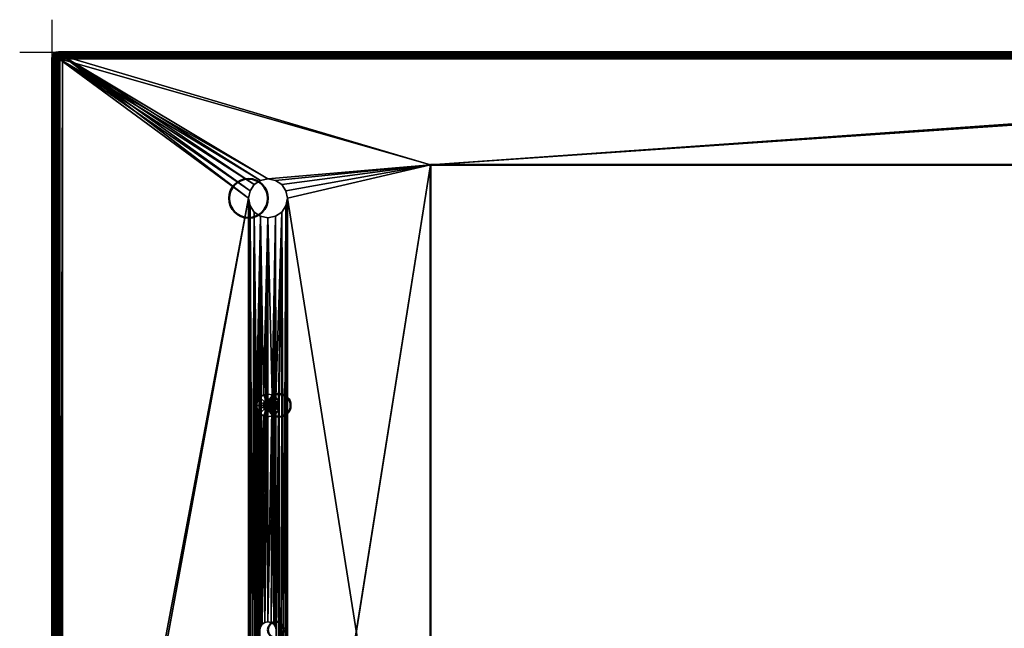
# Model space of a CAD drawing. Header units: millimetres. Extents: x -10 to 1197, y -358 to 10.
# Tile 2 of 8: x -10 to 294, y -178 to 10. Entities that reach past the tile are written whole.
import ezdxf

# ---------------------------------------------------------------- set-up
doc = ezdxf.new("R2010")
doc.units = ezdxf.units.MM
doc.header["$MEASUREMENT"] = 0
doc.layers.add('0 Misc', color=7, linetype='Continuous', lineweight=35)
doc.layers.add('10 Raster Images', color=7, linetype='Continuous', lineweight=35)

msp = doc.modelspace()

# ---------------------------------------------------------------- linework, layer by layer
at = {"layer": '0 Misc', "color": 3, "linetype": 'Continuous', "lineweight": 25}
msp.add_line((0, 0), (0, 10), dxfattribs=at).dxf.unprotected_set("ltscale", 0)
at = {"layer": '0 Misc', "color": 160, "linetype": 'Continuous', "lineweight": 25}
for p, q in [((-10, 0), (0, 0)), ((0, -10), (0, 0)), ((0, 0, -10), (0, 0)), ((1.37, -2.45, 69.96), (1.21, -355.21, 69.96)), ((1.8, -1.8, 69.96), (1.37, -355.98, 69.96)), ((1.37, -2.45, 69.96), (1.37, -355.98, 69.96)), ((2.45, -1.37, 69.96), (1.8, -356.63, 69.96)), ((1.8, -1.8, 69.96), (1.8, -356.63, 69.96)), ((60.71, -45.21, -0.04), (2, -2, -0.04)), ((61.17, -42.92, -0.04), (2, -2, -0.04)), ((62.47, -40.97, -0.04), (2, -2, -0.04)), ((64.42, -39.67, -0.04), (2, -2, -0.04)), ((66.71, -39.21, -0.04), (2, -2, -0.04)), ((116.91, -34.91, -0.04), (2, -2, -0.04)), ((3.21, -1.21, 69.96), (2.45, -357.06, 69.96)), ((2.45, -1.37, 69.96), (2.45, -357.06, 69.96)), ((3.21, -1.21, 69.96), (3.21, -357.21, 69.96)), ((3.21, -1.21, 69.96), (60.71, -45.21, 69.96)), ((3.21, -1.21, 69.96), (61.17, -42.92, 69.96)), ((3.21, -1.21, 69.96), (62.47, -40.97, 69.96)), ((3.21, -1.21, 69.96), (64.42, -39.67, 69.96)), ((3.21, -1.21, 69.96), (66.71, -39.21, 69.96)), ((3.21, -1.21, 69.96), (116.91, -34.91, 69.96)), ((595.21, -1.21, 69.96), (116.91, -34.91, 69.96)), ((116.91, -34.91, -0.04), (596.43, -2, -0.04)), ((116.91, -34.91, 69.96), (66.71, -39.21, 69.96)), ((66.71, -39.21, -0.04), (116.91, -34.91, -0.04)), ((116.91, -34.91, 69.96), (69.01, -39.67, 69.96)), ((69.01, -39.67, -0.04), (116.91, -34.91, -0.04)), ((116.91, -34.91, 69.96), (70.96, -40.97, 69.96)), ((70.96, -40.97, -0.04), (116.91, -34.91, -0.04)), ((116.91, -34.91, 69.96), (72.26, -42.92, 69.96)), ((72.26, -42.92, -0.04), (116.91, -34.91, -0.04)), ((116.91, -34.91, 69.96), (72.71, -45.21, 69.96)), ((72.71, -45.21, -0.04), (116.91, -34.91, -0.04)), ((72.71, -313.21, -0.04), (116.91, -34.91, -0.04)), ((2, -356.43, -0.04), (60.71, -45.21, -0.04)), ((60.71, -45.21, 69.96), (3.21, -357.21, 69.96)), ((60.71, -313.21, 69.96), (60.71, -45.21, 69.96)), ((60.71, -45.21, 69.96), (61.17, -310.92, 69.96)), ((60.71, -45.21, -0.04), (60.71, -313.21, -0.04)), ((72.26, -310.92, -0.04), (72.71, -45.21, -0.04)), ((72.71, -45.21, 69.96), (72.71, -313.21, 69.96)), ((72.71, -45.21, 69.96), (116.91, -323.51, 69.96)), ((72.71, -313.21, -0.04), (72.71, -45.21, -0.04)), ((60.71, -313.21, -0.04), (61.17, -47.51, -0.04)), ((61.17, -47.51, 69.96), (61.17, -310.92, 69.96)), ((61.17, -47.51, 69.96), (62.47, -308.97, 69.96)), ((61.17, -310.92, -0.04), (61.17, -47.51, -0.04)), ((70.96, -308.97, -0.04), (72.26, -47.51, -0.04)), ((72.26, -47.51, 69.96), (72.26, -310.92, 69.96)), ((72.26, -47.51, 69.96), (72.71, -313.21, 69.96)), ((72.26, -310.92, -0.04), (72.26, -47.51, -0.04)), ((61.17, -310.92, -0.04), (62.47, -49.46, -0.04)), ((62.47, -49.46, 69.96), (62.47, -308.97, 69.96)), ((62.47, -49.46, 69.96), (63.21, -249.21, 69.96)), ((63.21, -109.21, 69.96), (62.47, -49.46, 69.96)), ((62.47, -308.97, -0.04), (62.47, -49.46, -0.04)), ((62.47, -308.97, -0.04), (64.42, -50.76, -0.04)), ((64.42, -50.76, 69.96), (63.21, -109.21, 69.96)), ((64.42, -50.76, 69.96), (63.48, -107.87, 69.96)), ((64.21, -178.59, -0.04), (64.42, -50.76, -0.04)), ((64.42, -50.76, 69.96), (64.24, -106.74, 69.96)), ((64.4, -177.63, -0.04), (64.42, -50.76, -0.04)), ((64.42, -50.76, 69.96), (65.37, -105.98, 69.96)), ((64.95, -176.82, -0.04), (64.42, -50.76, -0.04)), ((64.95, -176.82, -0.04), (66.71, -51.21, -0.04)), ((66.71, -51.21, 69.96), (65.37, -105.98, 69.96)), ((65.76, -176.28, -0.04), (66.71, -51.21, -0.04)), ((66.71, -176.09, -0.04), (69.01, -50.76, -0.04)), ((66.71, -51.21, 69.96), (66.71, -105.71, 69.96)), ((66.71, -51.21, 69.96), (68.05, -105.98, 69.96)), ((66.71, -176.09, -0.04), (66.71, -51.21, -0.04)), ((67.67, -176.28, -0.04), (69.01, -50.76, -0.04)), ((69.01, -50.76, 69.96), (68.05, -105.98, 69.96)), ((68.48, -176.82, -0.04), (69.01, -50.76, -0.04)), ((69.01, -50.76, 69.96), (69.19, -106.74, 69.96)), ((69.02, -177.63, -0.04), (69.01, -50.76, -0.04)), ((69.02, -177.63, -0.04), (70.96, -49.46, -0.04)), ((70.96, -49.46, 69.96), (69.19, -106.74, 69.96)), ((69.21, -178.59, -0.04), (70.96, -49.46, -0.04)), ((70.96, -49.46, 69.96), (69.95, -107.87, 69.96)), ((70.96, -49.46, 69.96), (70.21, -109.21, 69.96)), ((70.96, -49.46, 69.96), (70.96, -308.97, 69.96)), ((70.96, -49.46, 69.96), (72.26, -310.92, 69.96)), ((70.96, -308.97, -0.04), (70.96, -49.46, -0.04)), ((63.21, -249.21, 69.96), (63.21, -109.21, 69.96)), ((63.21, -109.21, 69.96), (63.48, -247.87, 69.96)), ((65.33, -108.64, 79.96), (65.33, -109.79, 79.96)), ((65.33, -108.64, 79.96), (65.65, -110.27, 79.96)), ((65.65, -108.15, 79.96), (65.65, -110.27, 79.96)), ((65.65, -108.15, 79.96), (66.14, -110.6, 79.96)), ((66.14, -107.83, 79.96), (66.14, -110.6, 79.96)), ((66.14, -107.83, 79.96), (66.71, -110.71, 79.96)), ((66.71, -107.71, 79.96), (66.71, -110.71, 79.96)), ((66.71, -107.71, 79.96), (67.29, -110.6, 79.96)), ((67.29, -107.83, 79.96), (67.29, -110.6, 79.96)), ((67.29, -107.83, 79.96), (67.77, -110.27, 79.96)), ((67.77, -108.15, 79.96), (67.77, -110.27, 79.96)), ((67.77, -108.15, 79.96), (68.1, -109.79, 79.96)), ((68.1, -108.64, 79.96), (68.1, -109.79, 79.96)), ((70.21, -249.21, 69.96), (70.21, -109.21, 69.96)), ((70.21, -109.21, 69.96), (70.96, -308.97, 69.96)), ((63.48, -110.55, 69.96), (63.48, -247.87, 69.96)), ((63.48, -110.55, 69.96), (64.24, -246.74, 69.96)), ((63.48, -110.55, 69.96), (64.21, -178.59, 69.96)), ((64.24, -111.69, 69.96), (64.21, -178.59, 69.96)), ((64.24, -111.69, 69.96), (64.4, -177.63, 69.96)), ((65.37, -112.45, 69.96), (64.4, -177.63, 69.96)), ((65.37, -112.45, 69.96), (64.95, -176.82, 69.96)), ((65.37, -112.45, 69.96), (65.76, -176.28, 69.96)), ((68.05, -112.45, 69.96), (66.71, -176.09, 69.96)), ((68.05, -112.45, 69.96), (67.67, -176.28, 69.96)), ((68.05, -112.45, 69.96), (68.48, -176.82, 69.96)), ((69.19, -111.69, 69.96), (68.48, -176.82, 69.96)), ((69.19, -111.69, 69.96), (69.02, -177.63, 69.96)), ((69.19, -111.69, 69.96), (69.21, -178.59, 69.96)), ((69.95, -110.55, 69.96), (69.21, -178.59, 69.96)), ((69.95, -110.55, 69.96), (69.95, -247.87, 69.96)), ((69.95, -110.55, 69.96), (70.21, -249.21, 69.96)), ((66.71, -112.71, 69.96), (65.76, -176.28, 69.96)), ((66.71, -112.71, 69.96), (66.71, -176.09, 69.96))]:
    msp.add_line(p, q, dxfattribs=at).dxf.unprotected_set("ltscale", 0)
at = {"layer": '0 Misc', "color": 12, "linetype": 'Continuous', "lineweight": 25}
msp.add_line((0, 0), (10, 0), dxfattribs=at).dxf.unprotected_set("ltscale", 0)
at = {"layer": '0 Misc', "color": 5, "linetype": 'Continuous', "lineweight": 25}
msp.add_line((0, 0), (0, 0, 10), dxfattribs=at).dxf.unprotected_set("ltscale", 0)
at = {"layer": '0 Misc', "color": 160, "linetype": 'Continuous', "lineweight": 50}
for p, q in [((3.21, -1.21, 69.96), (2, 0, 2)), ((2, 0, 2), (596.43, 0, 2)), ((0, -356.43, 2), (0, -2, 2)), ((0, -2, 2), (1.21, -3.21, 69.96)), ((2, -2, -0.04), (2, -356.43, -0.04)), ((596.43, -2, -0.04), (2, -2, -0.04)), ((3.21, -1.21, 69.96), (595.21, -1.21, 69.96)), ((1.21, -355.21, 69.96), (1.21, -3.21, 69.96)), ((116.91, -323.51, 69.96), (116.91, -34.91, 69.96)), ((116.91, -34.91, 69.96), (481.51, -34.91, 69.96)), ((116.91, -34.91, -0.04), (116.91, -323.51, -0.04)), ((116.91, -34.91, 69.96), (116.91, -34.91, -0.04)), ((481.51, -34.91, -0.04), (116.91, -34.91, -0.04))]:
    msp.add_line(p, q, dxfattribs=at).dxf.unprotected_set("ltscale", 0)
for centre, radius in [((60.71, -45.21, 69.96), 6), ((60.71, -45.21, -0.04), 6), ((70.21, -109.21, 69.96), 3.5), ((70.21, -109.21, 77.96), 3.5), ((68.21, -109.21, 79.96), 1.5), ((69.21, -178.59, 69.96), 2.5), ((69.21, -178.59, -0.04), 2.5)]:
    msp.add_circle(centre, radius, dxfattribs=at).dxf.unprotected_set("ltscale", 0)
at = {"layer": '0 Misc', "color": 160, "linetype": 'Continuous', "lineweight": 50, "extrusion": (0.017846, -0.017849, 0.999681)}
msp.add_arc((0, -2.78, 2.04), 2, 45.0134, 134.9951, dxfattribs=at).dxf.unprotected_set("ltscale", 0)
at = {"layer": '0 Misc', "color": 160, "linetype": 'Continuous', "lineweight": 50, "extrusion": (1, 0, 0)}
msp.add_arc((-2, 1.96, 2), 2, 270, 1.023, dxfattribs=at).dxf.unprotected_set("ltscale", 0)
at = {"layer": '0 Misc', "color": 160, "linetype": 'Continuous', "lineweight": 50, "extrusion": (2.53725e-16, -1, 5.68344e-14)}
msp.add_arc((2, 1.96, 2), 2, 178.977, 270, dxfattribs=at).dxf.unprotected_set("ltscale", 0)
at = {"layer": '0 Misc', "color": 160, "linetype": 'Continuous', "lineweight": 50, "extrusion": (0, 0, -1)}
msp.add_arc((-3.21, -3.21, -69.96), 2, 0.0183, 89.9817, dxfattribs=at).dxf.unprotected_set("ltscale", 0)
at = {"layer": '0 Misc', "color": 7, "lineweight": 25}
for points, invisible_edges in [([(3.21, -1.21, 69.96), (2, 0, 2), (1.23, -0.15, 2.01)], 12), ([(596.43, 0, 2), (2, 0, 2), (3.21, -1.21, 69.96)], 12), ([(2, 0, 2), (596.43, -0.09, 1.37), (2, -0.09, 1.37)], 1), ([(2, 0, 2), (596.43, 0, 2), (596.43, -0.09, 1.37)], 12), ([(596.43, 0, 2), (3.21, -1.21, 69.96), (595.21, -1.21, 69.96)], 1), ([(0, -2, 2), (1.37, -2.45, 69.96), (0.15, -1.23, 2.01)], 1), ([(1.21, -355.21, 69.96), (0, -2, 2), (0, -356.43, 2)], 1), ([(1.21, -355.21, 69.96), (1.21, -3.21, 69.96), (0, -2, 2)], 12), ([(0, -2, 2), (1.21, -3.21, 69.96), (1.37, -2.45, 69.96)], 1), ([(0, -356.43, 2), (0.09, -2, 1.37), (0.09, -356.43, 1.37)], 1), ([(0, -356.43, 2), (0, -2, 2), (0.09, -2, 1.37)], 12), ([(0.21, -1.3, 1.39), (0.2, -1.99, 1.09), (0.06, -1.78, 1.55)], 1), ([(0.09, -2, 1.37), (0.37, -356.43, 0.81), (0.09, -356.43, 1.37)], 1), ([(0.09, -2, 1.37), (0.37, -2, 0.81), (0.37, -356.43, 0.81)], 12), ([(1.8, -1.8, 69.96), (0.59, -0.59, 2.01), (0.15, -1.23, 2.01)], 12), ([(1.8, -1.8, 69.96), (0.15, -1.23, 2.01), (1.37, -2.45, 69.96)], 1), ([(0.21, -1.3, 1.39), (0.19, -1.16, 1.9), (0.43, -0.77, 1.82)], 12), ([(0.21, -1.3, 1.39), (0.36, -1.49, 0.93), (0.2, -1.99, 1.09)], 12), ([(0.21, -1.3, 1.39), (0.43, -0.77, 1.82), (0.49, -0.86, 1.31)], 1), ([(0.65, -1.03, 0.85), (0.21, -1.3, 1.39), (0.49, -0.86, 1.31)], 1), ([(0.65, -1.03, 0.85), (0.36, -1.49, 0.93), (0.21, -1.3, 1.39)], 12), ([(0.63, -1.71, 0.54), (0.36, -1.49, 0.93), (0.65, -1.03, 0.85)], 12), ([(0.37, -2, 0.81), (0.81, -356.43, 0.35), (0.37, -356.43, 0.81)], 1), ([(0.37, -2, 0.81), (0.81, -2, 0.35), (0.81, -356.43, 0.35)], 12), ([(0.49, -0.86, 1.31), (0.43, -0.77, 1.82), (0.77, -0.43, 1.82)], 12), ([(0.49, -0.86, 1.31), (0.77, -0.43, 1.82), (0.86, -0.49, 1.31)], 1), ([(1.04, -0.65, 0.85), (0.49, -0.86, 1.31), (0.86, -0.49, 1.31)], 1), ([(1.04, -0.65, 0.85), (0.65, -1.03, 0.85), (0.49, -0.86, 1.31)], 12), ([(2.45, -1.37, 69.96), (1.23, -0.15, 2.01), (0.59, -0.59, 2.01)], 12), ([(2.45, -1.37, 69.96), (0.59, -0.59, 2.01), (1.8, -1.8, 69.96)], 1), ([(0.63, -1.71, 0.54), (0.65, -1.03, 0.85), (0.9, -1.27, 0.46)], 1), ([(0.9, -1.27, 0.46), (0.98, -1.96, 0.24), (0.63, -1.71, 0.54)], 1), ([(0.65, -1.03, 0.85), (1.04, -0.65, 0.85), (1.27, -0.9, 0.46)], 12), ([(0.65, -1.03, 0.85), (1.27, -0.9, 0.46), (0.9, -1.27, 0.46)], 1), ([(0.86, -0.49, 1.31), (0.77, -0.43, 1.82), (1.16, -0.19, 1.9)], 12), ([(0.81, -2, 0.35), (1.38, -356.43, 0.06), (0.81, -356.43, 0.35)], 1), ([(0.81, -2, 0.35), (1.38, -2, 0.06), (1.38, -356.43, 0.06)], 12), ([(0.86, -0.49, 1.31), (1.16, -0.19, 1.9), (1.3, -0.21, 1.39)], 1), ([(1.3, -0.21, 1.39), (1.04, -0.65, 0.85), (0.86, -0.49, 1.31)], 1), ([(1.23, -1.56, 0.17), (0.9, -1.27, 0.46), (1.27, -0.9, 0.46)], 12), ([(0.9, -1.27, 0.46), (1.23, -1.56, 0.17), (0.98, -1.96, 0.24)], 12), ([(1.3, -0.21, 1.39), (1.49, -0.36, 0.93), (1.04, -0.65, 0.85)], 12), ([(1.27, -0.9, 0.46), (1.04, -0.65, 0.85), (1.49, -0.36, 0.93)], 12), ([(3.21, -1.21, 69.96), (1.23, -0.15, 2.01), (2.45, -1.37, 69.96)], 1), ([(1.23, -1.56, 0.17), (1.27, -0.9, 0.46), (1.56, -1.23, 0.17)], 1), ([(1.61, -1.88, 0.01), (1.23, -1.56, 0.17), (1.56, -1.23, 0.17)], 12), ([(1.27, -0.9, 0.46), (1.49, -0.36, 0.93), (1.72, -0.63, 0.54)], 1), ([(1.56, -1.23, 0.17), (1.27, -0.9, 0.46), (1.72, -0.63, 0.54)], 12), ([(1.49, -0.36, 0.93), (1.3, -0.21, 1.39), (1.78, -0.06, 1.55)], 12), ([(1.38, -356.43, 0.06), (2, -2, -0.04), (2, -356.43, -0.04)], 1), ([(1.38, -356.43, 0.06), (1.38, -2, 0.06), (2, -2, -0.04)], 12), ([(1.49, -0.36, 0.93), (1.78, -0.06, 1.55), (1.99, -0.2, 1.09)], 1), ([(1.56, -1.23, 0.17), (1.72, -0.63, 0.54), (1.96, -0.98, 0.24)], 1), ([(1.61, -1.88, 0.01), (1.56, -1.23, 0.17), (1.88, -1.61, 0.01)], 1), ([(596.43, -0.09, 1.37), (2, -0.37, 0.81), (2, -0.09, 1.37)], 1), ([(596.43, -0.09, 1.37), (596.43, -0.37, 0.81), (2, -0.37, 0.81)], 12), ([(596.43, -0.37, 0.81), (2, -0.81, 0.35), (2, -0.37, 0.81)], 1), ([(596.43, -0.37, 0.81), (596.43, -0.81, 0.35), (2, -0.81, 0.35)], 12), ([(596.43, -0.81, 0.35), (2, -1.37, 0.06), (2, -0.81, 0.35)], 1), ([(596.43, -0.81, 0.35), (596.43, -1.37, 0.06), (2, -1.37, 0.06)], 12), ([(2, -1.37, 0.06), (596.43, -2, -0.04), (2, -2, -0.04)], 1), ([(2, -1.37, 0.06), (596.43, -1.37, 0.06), (596.43, -2, -0.04)], 12), ([(116.91, -34.91, -0.04), (116.91, -323.51, 69.96), (116.91, -323.51, -0.04)], 1), ([(116.91, -34.91, -0.04), (116.91, -34.91, 69.96), (116.91, -323.51, 69.96)], 12), ([(481.51, -34.91, -0.04), (116.91, -34.91, 69.96), (116.91, -34.91, -0.04)], 1), ([(481.51, -34.91, -0.04), (481.51, -34.91, 69.96), (116.91, -34.91, 69.96)], 12), ([(66.71, -39.21, -0.04), (64.42, -39.67, 69.96), (64.42, -39.67, -0.04)], 1), ([(66.71, -39.21, -0.04), (66.71, -39.21, 69.96), (64.42, -39.67, 69.96)], 12), ([(69.01, -39.67, -0.04), (66.71, -39.21, 69.96), (66.71, -39.21, -0.04)], 1), ([(69.01, -39.67, -0.04), (69.01, -39.67, 69.96), (66.71, -39.21, 69.96)], 12), ([(62.47, -40.97, -0.04), (61.17, -42.92, 69.96), (61.17, -42.92, -0.04)], 1), ([(62.47, -40.97, -0.04), (62.47, -40.97, 69.96), (61.17, -42.92, 69.96)], 12), ([(64.42, -39.67, -0.04), (62.47, -40.97, 69.96), (62.47, -40.97, -0.04)], 1), ([(64.42, -39.67, -0.04), (64.42, -39.67, 69.96), (62.47, -40.97, 69.96)], 12), ([(70.96, -40.97, -0.04), (69.01, -39.67, 69.96), (69.01, -39.67, -0.04)], 1), ([(70.96, -40.97, -0.04), (70.96, -40.97, 69.96), (69.01, -39.67, 69.96)], 12), ([(72.26, -42.92, -0.04), (70.96, -40.97, 69.96), (70.96, -40.97, -0.04)], 1), ([(72.26, -42.92, -0.04), (72.26, -42.92, 69.96), (70.96, -40.97, 69.96)], 12), ([(61.17, -42.92, -0.04), (60.71, -45.21, 69.96), (60.71, -45.21, -0.04)], 1), ([(61.17, -42.92, -0.04), (61.17, -42.92, 69.96), (60.71, -45.21, 69.96)], 12), ([(60.71, -45.21, -0.04), (61.17, -47.51, 69.96), (61.17, -47.51, -0.04)], 1), ([(60.71, -45.21, -0.04), (60.71, -45.21, 69.96), (61.17, -47.51, 69.96)], 12), ([(72.71, -45.21, -0.04), (72.26, -42.92, 69.96), (72.26, -42.92, -0.04)], 1), ([(72.71, -45.21, -0.04), (72.71, -45.21, 69.96), (72.26, -42.92, 69.96)], 12), ([(72.26, -47.51, -0.04), (72.71, -45.21, 69.96), (72.71, -45.21, -0.04)], 1), ([(72.26, -47.51, -0.04), (72.26, -47.51, 69.96), (72.71, -45.21, 69.96)], 12), ([(61.17, -47.51, -0.04), (62.47, -49.46, 69.96), (62.47, -49.46, -0.04)], 1), ([(61.17, -47.51, -0.04), (61.17, -47.51, 69.96), (62.47, -49.46, 69.96)], 12), ([(72.26, -47.51, 69.96), (70.96, -49.46, -0.04), (70.96, -49.46, 69.96)], 1), ([(72.26, -47.51, 69.96), (72.26, -47.51, -0.04), (70.96, -49.46, -0.04)], 12), ([(62.47, -49.46, -0.04), (64.42, -50.76, 69.96), (64.42, -50.76, -0.04)], 1), ([(62.47, -49.46, -0.04), (62.47, -49.46, 69.96), (64.42, -50.76, 69.96)], 12), ([(64.42, -50.76, -0.04), (66.71, -51.21, 69.96), (66.71, -51.21, -0.04)], 1), ([(64.42, -50.76, -0.04), (64.42, -50.76, 69.96), (66.71, -51.21, 69.96)], 12), ([(66.71, -51.21, -0.04), (69.01, -50.76, 69.96), (69.01, -50.76, -0.04)], 1), ([(66.71, -51.21, -0.04), (66.71, -51.21, 69.96), (69.01, -50.76, 69.96)], 12), ([(70.96, -49.46, 69.96), (69.01, -50.76, -0.04), (69.01, -50.76, 69.96)], 1), ([(70.96, -49.46, 69.96), (70.96, -49.46, -0.04), (69.01, -50.76, -0.04)], 12), ([(64.24, -106.74, 69.96), (65.37, -105.98, 77.96), (65.37, -105.98, 69.96)], 1), ([(64.24, -106.74, 69.96), (64.24, -106.74, 77.96), (65.37, -105.98, 77.96)], 12), ([(64.24, -106.74, 77.96), (66.14, -107.83, 79.96), (65.37, -105.98, 77.96)], 1), ([(65.37, -105.98, 69.96), (66.71, -105.71, 77.96), (66.71, -105.71, 69.96)], 1), ([(65.37, -105.98, 69.96), (65.37, -105.98, 77.96), (66.71, -105.71, 77.96)], 12), ([(65.37, -105.98, 77.96), (66.71, -107.71, 79.96), (66.71, -105.71, 77.96)], 1), ([(65.37, -105.98, 77.96), (66.14, -107.83, 79.96), (66.71, -107.71, 79.96)], 12), ([(66.71, -105.71, 69.96), (68.05, -105.98, 77.96), (68.05, -105.98, 69.96)], 1), ([(66.71, -105.71, 69.96), (66.71, -105.71, 77.96), (68.05, -105.98, 77.96)], 12), ([(66.71, -105.71, 77.96), (67.29, -107.83, 79.96), (68.05, -105.98, 77.96)], 1), ([(66.71, -105.71, 77.96), (66.71, -107.71, 79.96), (67.29, -107.83, 79.96)], 12), ([(68.05, -105.98, 77.96), (67.29, -107.83, 79.96), (67.77, -108.15, 79.96)], 12), ([(68.05, -105.98, 77.96), (67.77, -108.15, 79.96), (69.19, -106.74, 77.96)], 1), ([(68.05, -105.98, 69.96), (69.19, -106.74, 77.96), (69.19, -106.74, 69.96)], 1), ([(68.05, -105.98, 69.96), (68.05, -105.98, 77.96), (69.19, -106.74, 77.96)], 12), ([(63.21, -109.21, 69.96), (63.48, -107.87, 77.96), (63.48, -107.87, 69.96)], 1), ([(63.21, -109.21, 69.96), (63.21, -109.21, 77.96), (63.48, -107.87, 77.96)], 12), ([(63.21, -109.21, 77.96), (65.33, -108.64, 79.96), (63.48, -107.87, 77.96)], 1), ([(63.21, -109.21, 77.96), (65.21, -109.21, 79.96), (65.33, -108.64, 79.96)], 12), ([(63.48, -110.55, 69.96), (63.21, -109.21, 77.96), (63.21, -109.21, 69.96)], 1), ([(63.48, -110.55, 69.96), (63.48, -110.55, 77.96), (63.21, -109.21, 77.96)], 12), ([(63.48, -110.55, 77.96), (65.21, -109.21, 79.96), (63.21, -109.21, 77.96)], 1), ([(63.48, -107.87, 69.96), (64.24, -106.74, 77.96), (64.24, -106.74, 69.96)], 1), ([(63.48, -107.87, 69.96), (63.48, -107.87, 77.96), (64.24, -106.74, 77.96)], 12), ([(63.48, -107.87, 77.96), (65.65, -108.15, 79.96), (64.24, -106.74, 77.96)], 1), ([(63.48, -107.87, 77.96), (65.33, -108.64, 79.96), (65.65, -108.15, 79.96)], 12), ([(63.48, -110.55, 77.96), (65.33, -109.79, 79.96), (65.21, -109.21, 79.96)], 12), ([(64.24, -106.74, 77.96), (65.65, -108.15, 79.96), (66.14, -107.83, 79.96)], 12), ([(69.19, -106.74, 77.96), (67.77, -108.15, 79.96), (68.1, -108.64, 79.96)], 12), ([(69.19, -106.74, 77.96), (68.1, -108.64, 79.96), (69.95, -107.87, 77.96)], 1), ([(69.95, -107.87, 77.96), (68.1, -108.64, 79.96), (68.21, -109.21, 79.96)], 12), ([(70.21, -109.21, 77.96), (68.1, -109.79, 79.96), (69.95, -110.55, 77.96)], 1), ([(70.21, -109.21, 77.96), (68.21, -109.21, 79.96), (68.1, -109.79, 79.96)], 12), ([(69.95, -107.87, 77.96), (68.21, -109.21, 79.96), (70.21, -109.21, 77.96)], 1), ([(69.19, -106.74, 69.96), (69.95, -107.87, 77.96), (69.95, -107.87, 69.96)], 1), ([(69.19, -106.74, 69.96), (69.19, -106.74, 77.96), (69.95, -107.87, 77.96)], 12), ([(69.95, -107.87, 69.96), (70.21, -109.21, 77.96), (70.21, -109.21, 69.96)], 1), ([(69.95, -107.87, 69.96), (69.95, -107.87, 77.96), (70.21, -109.21, 77.96)], 12), ([(70.21, -109.21, 69.96), (69.95, -110.55, 77.96), (69.95, -110.55, 69.96)], 1), ([(70.21, -109.21, 69.96), (70.21, -109.21, 77.96), (69.95, -110.55, 77.96)], 12), ([(65.33, -109.79, 79.96), (63.48, -110.55, 77.96), (64.24, -111.69, 77.96)], 12), ([(63.48, -110.55, 77.96), (64.24, -111.69, 69.96), (64.24, -111.69, 77.96)], 1), ([(63.48, -110.55, 77.96), (63.48, -110.55, 69.96), (64.24, -111.69, 69.96)], 12), ([(65.33, -109.79, 79.96), (64.24, -111.69, 77.96), (65.65, -110.27, 79.96)], 1), ([(65.65, -110.27, 79.96), (64.24, -111.69, 77.96), (65.37, -112.45, 77.96)], 12), ([(64.24, -111.69, 77.96), (65.37, -112.45, 69.96), (65.37, -112.45, 77.96)], 1), ([(64.24, -111.69, 77.96), (64.24, -111.69, 69.96), (65.37, -112.45, 69.96)], 12), ([(65.65, -110.27, 79.96), (65.37, -112.45, 77.96), (66.14, -110.6, 79.96)], 1), ([(66.71, -112.71, 77.96), (66.14, -110.6, 79.96), (65.37, -112.45, 77.96)], 1), ([(66.71, -112.71, 69.96), (65.37, -112.45, 77.96), (65.37, -112.45, 69.96)], 1), ([(66.71, -112.71, 69.96), (66.71, -112.71, 77.96), (65.37, -112.45, 77.96)], 12), ([(66.71, -112.71, 77.96), (66.71, -110.71, 79.96), (66.14, -110.6, 79.96)], 12), ([(68.05, -112.45, 77.96), (67.29, -110.6, 79.96), (66.71, -110.71, 79.96)], 12), ([(68.05, -112.45, 77.96), (66.71, -110.71, 79.96), (66.71, -112.71, 77.96)], 1), ([(68.05, -112.45, 69.96), (66.71, -112.71, 77.96), (66.71, -112.71, 69.96)], 1), ([(68.05, -112.45, 69.96), (68.05, -112.45, 77.96), (66.71, -112.71, 77.96)], 12), ([(69.19, -111.69, 77.96), (67.77, -110.27, 79.96), (67.29, -110.6, 79.96)], 12), ([(69.19, -111.69, 77.96), (67.29, -110.6, 79.96), (68.05, -112.45, 77.96)], 1), ([(69.95, -110.55, 77.96), (68.1, -109.79, 79.96), (67.77, -110.27, 79.96)], 12), ([(69.95, -110.55, 77.96), (67.77, -110.27, 79.96), (69.19, -111.69, 77.96)], 1), ([(69.19, -111.69, 69.96), (68.05, -112.45, 77.96), (68.05, -112.45, 69.96)], 1), ([(69.19, -111.69, 69.96), (69.19, -111.69, 77.96), (68.05, -112.45, 77.96)], 12), ([(69.95, -110.55, 69.96), (69.19, -111.69, 77.96), (69.19, -111.69, 69.96)], 1), ([(69.95, -110.55, 69.96), (69.95, -110.55, 77.96), (69.19, -111.69, 77.96)], 12), ([(64.95, -176.82, 69.96), (65.76, -176.28, -0.04), (65.76, -176.28, 69.96)], 1), ([(64.95, -176.82, 69.96), (64.95, -176.82, -0.04), (65.76, -176.28, -0.04)], 12), ([(66.71, -176.09, -0.04), (65.76, -176.28, 69.96), (65.76, -176.28, -0.04)], 1), ([(66.71, -176.09, -0.04), (66.71, -176.09, 69.96), (65.76, -176.28, 69.96)], 12), ([(67.67, -176.28, -0.04), (66.71, -176.09, 69.96), (66.71, -176.09, -0.04)], 1), ([(67.67, -176.28, -0.04), (67.67, -176.28, 69.96), (66.71, -176.09, 69.96)], 12), ([(68.48, -176.82, -0.04), (67.67, -176.28, 69.96), (67.67, -176.28, -0.04)], 1), ([(68.48, -176.82, -0.04), (68.48, -176.82, 69.96), (67.67, -176.28, 69.96)], 12), ([(64.4, -177.63, -0.04), (64.21, -178.59, 69.96), (64.21, -178.59, -0.04)], 1), ([(64.4, -177.63, -0.04), (64.4, -177.63, 69.96), (64.21, -178.59, 69.96)], 12), ([(64.4, -177.63, 69.96), (64.95, -176.82, -0.04), (64.95, -176.82, 69.96)], 1), ([(64.4, -177.63, 69.96), (64.4, -177.63, -0.04), (64.95, -176.82, -0.04)], 12), ([(69.02, -177.63, -0.04), (68.48, -176.82, 69.96), (68.48, -176.82, -0.04)], 1), ([(69.02, -177.63, -0.04), (69.02, -177.63, 69.96), (68.48, -176.82, 69.96)], 12), ([(69.21, -178.59, -0.04), (69.02, -177.63, 69.96), (69.02, -177.63, -0.04)], 1), ([(69.21, -178.59, -0.04), (69.21, -178.59, 69.96), (69.02, -177.63, 69.96)], 12)]:
    msp.add_3dface(points, dxfattribs=dict(at, invisible_edges=invisible_edges))
for points in [[(1.78, -0.06, 1.55), (1.23, -0.15, 2.01), (2, 0, 2)], [(2, -0.09, 1.37), (1.78, -0.06, 1.55), (2, 0, 2)], [(0.15, -1.23, 2.01), (0.06, -1.78, 1.55), (0, -2, 2)], [(0.06, -1.78, 1.55), (0.09, -2, 1.37), (0, -2, 2)], [(0.06, -1.78, 1.55), (0.15, -1.23, 2.01), (0.19, -1.16, 1.9)], [(0.21, -1.3, 1.39), (0.06, -1.78, 1.55), (0.19, -1.16, 1.9)], [(0.2, -1.99, 1.09), (0.09, -2, 1.37), (0.06, -1.78, 1.55)], [(0.37, -2, 0.81), (0.09, -2, 1.37), (0.2, -1.99, 1.09)], [(0.59, -0.59, 2.01), (0.19, -1.16, 1.9), (0.15, -1.23, 2.01)], [(0.59, -0.59, 2.01), (0.43, -0.77, 1.82), (0.19, -1.16, 1.9)], [(0.37, -2, 0.81), (0.2, -1.99, 1.09), (0.36, -1.49, 0.93)], [(0.37, -2, 0.81), (0.36, -1.49, 0.93), (0.63, -1.71, 0.54)], [(0.37, -2, 0.81), (0.63, -1.71, 0.54), (0.81, -2, 0.35)], [(0.77, -0.43, 1.82), (0.43, -0.77, 1.82), (0.59, -0.59, 2.01)], [(0.77, -0.43, 1.82), (0.59, -0.59, 2.01), (1.23, -0.15, 2.01)], [(0.81, -2, 0.35), (0.63, -1.71, 0.54), (0.98, -1.96, 0.24)], [(1.16, -0.19, 1.9), (0.77, -0.43, 1.82), (1.23, -0.15, 2.01)], [(0.81, -2, 0.35), (0.98, -1.96, 0.24), (1.38, -2, 0.06)], [(0.98, -1.96, 0.24), (1.23, -1.56, 0.17), (1.38, -2, 0.06)], [(1.3, -0.21, 1.39), (1.16, -0.19, 1.9), (1.78, -0.06, 1.55)], [(1.16, -0.19, 1.9), (1.23, -0.15, 2.01), (1.78, -0.06, 1.55)], [(1.21, -355.21, 69.96), (1.37, -2.45, 69.96), (1.21, -3.21, 69.96)], [(1.37, -2.45, 69.96), (1.21, -355.21, 69.96), (1.37, -355.98, 69.96)], [(1.38, -2, 0.06), (1.23, -1.56, 0.17), (1.61, -1.88, 0.01)], [(1.37, -2.45, 69.96), (1.37, -355.98, 69.96), (1.8, -1.8, 69.96)], [(1.8, -1.8, 69.96), (1.37, -355.98, 69.96), (1.8, -356.63, 69.96)], [(1.61, -1.88, 0.01), (2, -2, -0.04), (1.38, -2, 0.06)], [(1.99, -0.2, 1.09), (2, -0.37, 0.81), (1.49, -0.36, 0.93)], [(1.49, -0.36, 0.93), (2, -0.37, 0.81), (1.72, -0.63, 0.54)], [(1.56, -1.23, 0.17), (1.96, -0.98, 0.24), (2, -1.37, 0.06)], [(1.56, -1.23, 0.17), (2, -1.37, 0.06), (1.88, -1.61, 0.01)], [(1.61, -1.88, 0.01), (1.88, -1.61, 0.01), (2, -2, -0.04)], [(1.72, -0.63, 0.54), (2, -0.37, 0.81), (2, -0.81, 0.35)], [(1.96, -0.98, 0.24), (1.72, -0.63, 0.54), (2, -0.81, 0.35)], [(2, -0.09, 1.37), (1.99, -0.2, 1.09), (1.78, -0.06, 1.55)], [(1.8, -1.8, 69.96), (1.8, -356.63, 69.96), (2.45, -1.37, 69.96)], [(2.45, -1.37, 69.96), (1.8, -356.63, 69.96), (2.45, -357.06, 69.96)], [(1.88, -1.61, 0.01), (2, -1.37, 0.06), (2, -2, -0.04)], [(1.96, -0.98, 0.24), (2, -0.81, 0.35), (2, -1.37, 0.06)], [(2, -0.09, 1.37), (2, -0.37, 0.81), (1.99, -0.2, 1.09)], [(2, -2, -0.04), (60.71, -45.21, -0.04), (2, -356.43, -0.04)], [(60.71, -45.21, -0.04), (2, -2, -0.04), (61.17, -42.92, -0.04)], [(61.17, -42.92, -0.04), (2, -2, -0.04), (62.47, -40.97, -0.04)], [(62.47, -40.97, -0.04), (2, -2, -0.04), (64.42, -39.67, -0.04)], [(64.42, -39.67, -0.04), (2, -2, -0.04), (66.71, -39.21, -0.04)], [(66.71, -39.21, -0.04), (2, -2, -0.04), (116.91, -34.91, -0.04)], [(116.91, -34.91, -0.04), (2, -2, -0.04), (596.43, -2, -0.04)], [(2.45, -1.37, 69.96), (2.45, -357.06, 69.96), (3.21, -1.21, 69.96)], [(3.21, -1.21, 69.96), (2.45, -357.06, 69.96), (3.21, -357.21, 69.96)], [(3.21, -1.21, 69.96), (3.21, -357.21, 69.96), (60.71, -45.21, 69.96)], [(3.21, -1.21, 69.96), (60.71, -45.21, 69.96), (61.17, -42.92, 69.96)], [(3.21, -1.21, 69.96), (61.17, -42.92, 69.96), (62.47, -40.97, 69.96)], [(3.21, -1.21, 69.96), (62.47, -40.97, 69.96), (64.42, -39.67, 69.96)], [(3.21, -1.21, 69.96), (64.42, -39.67, 69.96), (66.71, -39.21, 69.96)], [(3.21, -1.21, 69.96), (66.71, -39.21, 69.96), (116.91, -34.91, 69.96)], [(3.21, -1.21, 69.96), (116.91, -34.91, 69.96), (595.21, -1.21, 69.96)], [(595.21, -1.21, 69.96), (116.91, -34.91, 69.96), (481.51, -34.91, 69.96)], [(116.91, -34.91, -0.04), (596.43, -2, -0.04), (481.51, -34.91, -0.04)], [(116.91, -34.91, 69.96), (66.71, -39.21, 69.96), (69.01, -39.67, 69.96)], [(66.71, -39.21, -0.04), (116.91, -34.91, -0.04), (69.01, -39.67, -0.04)], [(116.91, -34.91, 69.96), (69.01, -39.67, 69.96), (70.96, -40.97, 69.96)], [(69.01, -39.67, -0.04), (116.91, -34.91, -0.04), (70.96, -40.97, -0.04)], [(116.91, -34.91, 69.96), (70.96, -40.97, 69.96), (72.26, -42.92, 69.96)], [(70.96, -40.97, -0.04), (116.91, -34.91, -0.04), (72.26, -42.92, -0.04)], [(116.91, -34.91, 69.96), (72.26, -42.92, 69.96), (72.71, -45.21, 69.96)], [(72.26, -42.92, -0.04), (116.91, -34.91, -0.04), (72.71, -45.21, -0.04)], [(116.91, -34.91, 69.96), (72.71, -45.21, 69.96), (116.91, -323.51, 69.96)], [(72.71, -45.21, -0.04), (116.91, -34.91, -0.04), (72.71, -313.21, -0.04)], [(72.71, -313.21, -0.04), (116.91, -34.91, -0.04), (116.91, -323.51, -0.04)], [(60.71, -313.21, -0.04), (2, -356.43, -0.04), (60.71, -45.21, -0.04)], [(60.71, -45.21, 69.96), (3.21, -357.21, 69.96), (60.71, -313.21, 69.96)], [(61.17, -310.92, 69.96), (60.71, -45.21, 69.96), (60.71, -313.21, 69.96)], [(60.71, -45.21, 69.96), (61.17, -310.92, 69.96), (61.17, -47.51, 69.96)], [(61.17, -47.51, -0.04), (60.71, -313.21, -0.04), (60.71, -45.21, -0.04)], [(72.26, -47.51, 69.96), (72.71, -313.21, 69.96), (72.71, -45.21, 69.96)], [(72.26, -310.92, -0.04), (72.26, -47.51, -0.04), (72.71, -45.21, -0.04)], [(72.26, -310.92, -0.04), (72.71, -45.21, -0.04), (72.71, -313.21, -0.04)], [(72.71, -313.21, 69.96), (116.91, -323.51, 69.96), (72.71, -45.21, 69.96)], [(60.71, -313.21, -0.04), (61.17, -47.51, -0.04), (61.17, -310.92, -0.04)], [(61.17, -47.51, 69.96), (61.17, -310.92, 69.96), (62.47, -308.97, 69.96)], [(61.17, -47.51, 69.96), (62.47, -308.97, 69.96), (62.47, -49.46, 69.96)], [(61.17, -310.92, -0.04), (61.17, -47.51, -0.04), (62.47, -49.46, -0.04)], [(70.96, -49.46, 69.96), (72.26, -310.92, 69.96), (72.26, -47.51, 69.96)], [(70.96, -308.97, -0.04), (70.96, -49.46, -0.04), (72.26, -47.51, -0.04)], [(70.96, -308.97, -0.04), (72.26, -47.51, -0.04), (72.26, -310.92, -0.04)], [(72.26, -47.51, 69.96), (72.26, -310.92, 69.96), (72.71, -313.21, 69.96)], [(61.17, -310.92, -0.04), (62.47, -49.46, -0.04), (62.47, -308.97, -0.04)], [(62.47, -49.46, 69.96), (62.47, -308.97, 69.96), (63.21, -249.21, 69.96)], [(62.47, -49.46, 69.96), (63.21, -109.21, 69.96), (64.42, -50.76, 69.96)], [(63.21, -109.21, 69.96), (62.47, -49.46, 69.96), (63.21, -249.21, 69.96)], [(62.47, -308.97, -0.04), (62.47, -49.46, -0.04), (64.42, -50.76, -0.04)], [(62.47, -308.97, -0.04), (64.42, -50.76, -0.04), (64.21, -178.59, -0.04)], [(64.42, -50.76, 69.96), (63.21, -109.21, 69.96), (63.48, -107.87, 69.96)], [(64.42, -50.76, 69.96), (63.48, -107.87, 69.96), (64.24, -106.74, 69.96)], [(64.21, -178.59, -0.04), (64.42, -50.76, -0.04), (64.4, -177.63, -0.04)], [(64.42, -50.76, 69.96), (64.24, -106.74, 69.96), (65.37, -105.98, 69.96)], [(64.4, -177.63, -0.04), (64.42, -50.76, -0.04), (64.95, -176.82, -0.04)], [(64.42, -50.76, 69.96), (65.37, -105.98, 69.96), (66.71, -51.21, 69.96)], [(64.95, -176.82, -0.04), (64.42, -50.76, -0.04), (66.71, -51.21, -0.04)], [(64.95, -176.82, -0.04), (66.71, -51.21, -0.04), (65.76, -176.28, -0.04)], [(66.71, -51.21, 69.96), (65.37, -105.98, 69.96), (66.71, -105.71, 69.96)], [(65.76, -176.28, -0.04), (66.71, -51.21, -0.04), (66.71, -176.09, -0.04)], [(66.71, -51.21, 69.96), (68.05, -105.98, 69.96), (69.01, -50.76, 69.96)], [(66.71, -176.09, -0.04), (66.71, -51.21, -0.04), (69.01, -50.76, -0.04)], [(66.71, -176.09, -0.04), (69.01, -50.76, -0.04), (67.67, -176.28, -0.04)], [(66.71, -51.21, 69.96), (66.71, -105.71, 69.96), (68.05, -105.98, 69.96)], [(67.67, -176.28, -0.04), (69.01, -50.76, -0.04), (68.48, -176.82, -0.04)], [(69.01, -50.76, 69.96), (68.05, -105.98, 69.96), (69.19, -106.74, 69.96)], [(68.48, -176.82, -0.04), (69.01, -50.76, -0.04), (69.02, -177.63, -0.04)], [(69.01, -50.76, 69.96), (69.19, -106.74, 69.96), (70.96, -49.46, 69.96)], [(69.02, -177.63, -0.04), (69.01, -50.76, -0.04), (70.96, -49.46, -0.04)], [(69.02, -177.63, -0.04), (70.96, -49.46, -0.04), (69.21, -178.59, -0.04)], [(70.96, -49.46, 69.96), (69.19, -106.74, 69.96), (69.95, -107.87, 69.96)], [(70.96, -308.97, -0.04), (69.21, -178.59, -0.04), (70.96, -49.46, -0.04)], [(70.96, -49.46, 69.96), (69.95, -107.87, 69.96), (70.21, -109.21, 69.96)], [(70.96, -49.46, 69.96), (70.21, -109.21, 69.96), (70.96, -308.97, 69.96)], [(70.96, -49.46, 69.96), (70.96, -308.97, 69.96), (72.26, -310.92, 69.96)], [(63.48, -247.87, 69.96), (63.21, -109.21, 69.96), (63.21, -249.21, 69.96)], [(63.21, -109.21, 69.96), (63.48, -247.87, 69.96), (63.48, -110.55, 69.96)], [(65.33, -109.79, 79.96), (65.33, -108.64, 79.96), (65.21, -109.21, 79.96)], [(65.33, -108.64, 79.96), (65.65, -110.27, 79.96), (65.65, -108.15, 79.96)], [(65.33, -108.64, 79.96), (65.33, -109.79, 79.96), (65.65, -110.27, 79.96)], [(65.65, -108.15, 79.96), (66.14, -110.6, 79.96), (66.14, -107.83, 79.96)], [(65.65, -108.15, 79.96), (65.65, -110.27, 79.96), (66.14, -110.6, 79.96)], [(66.14, -107.83, 79.96), (66.71, -110.71, 79.96), (66.71, -107.71, 79.96)], [(66.14, -107.83, 79.96), (66.14, -110.6, 79.96), (66.71, -110.71, 79.96)], [(66.71, -107.71, 79.96), (66.71, -110.71, 79.96), (67.29, -110.6, 79.96)], [(66.71, -107.71, 79.96), (67.29, -110.6, 79.96), (67.29, -107.83, 79.96)], [(67.29, -107.83, 79.96), (67.29, -110.6, 79.96), (67.77, -110.27, 79.96)], [(67.29, -107.83, 79.96), (67.77, -110.27, 79.96), (67.77, -108.15, 79.96)], [(67.77, -108.15, 79.96), (67.77, -110.27, 79.96), (68.1, -109.79, 79.96)], [(67.77, -108.15, 79.96), (68.1, -109.79, 79.96), (68.1, -108.64, 79.96)], [(68.1, -108.64, 79.96), (68.1, -109.79, 79.96), (68.21, -109.21, 79.96)], [(69.95, -110.55, 69.96), (70.21, -249.21, 69.96), (70.21, -109.21, 69.96)], [(70.21, -249.21, 69.96), (70.96, -308.97, 69.96), (70.21, -109.21, 69.96)], [(63.48, -110.55, 69.96), (63.48, -247.87, 69.96), (64.24, -246.74, 69.96)], [(63.48, -110.55, 69.96), (64.24, -246.74, 69.96), (64.21, -178.59, 69.96)], [(64.21, -178.59, 69.96), (64.24, -111.69, 69.96), (63.48, -110.55, 69.96)], [(64.24, -111.69, 69.96), (64.21, -178.59, 69.96), (64.4, -177.63, 69.96)], [(64.24, -111.69, 69.96), (64.4, -177.63, 69.96), (65.37, -112.45, 69.96)], [(65.37, -112.45, 69.96), (64.4, -177.63, 69.96), (64.95, -176.82, 69.96)], [(65.37, -112.45, 69.96), (64.95, -176.82, 69.96), (65.76, -176.28, 69.96)], [(65.37, -112.45, 69.96), (65.76, -176.28, 69.96), (66.71, -112.71, 69.96)], [(66.71, -112.71, 69.96), (66.71, -176.09, 69.96), (68.05, -112.45, 69.96)], [(68.05, -112.45, 69.96), (66.71, -176.09, 69.96), (67.67, -176.28, 69.96)], [(68.05, -112.45, 69.96), (67.67, -176.28, 69.96), (68.48, -176.82, 69.96)], [(68.05, -112.45, 69.96), (68.48, -176.82, 69.96), (69.19, -111.69, 69.96)], [(69.19, -111.69, 69.96), (68.48, -176.82, 69.96), (69.02, -177.63, 69.96)], [(69.19, -111.69, 69.96), (69.02, -177.63, 69.96), (69.21, -178.59, 69.96)], [(69.19, -111.69, 69.96), (69.21, -178.59, 69.96), (69.95, -110.55, 69.96)], [(69.95, -110.55, 69.96), (69.21, -178.59, 69.96), (69.95, -247.87, 69.96)], [(69.95, -110.55, 69.96), (69.95, -247.87, 69.96), (70.21, -249.21, 69.96)], [(66.71, -112.71, 69.96), (65.76, -176.28, 69.96), (66.71, -176.09, 69.96)]]:
    msp.add_3dface(points, dxfattribs=at)
at = {"layer": '10 Raster Images', "color": 160, "linetype": 'Continuous', "lineweight": 25}
for p, q in [((1.21, -3.21, 69.96), (1.37, -2.45, 69.96)), ((1.37, -2.45, 69.96), (1.8, -1.8, 69.96)), ((1.8, -1.8, 69.96), (2.45, -1.37, 69.96)), ((2, -2, -0.04), (2, -356.43, -0.04)), ((596.43, -2, -0.04), (2, -2, -0.04)), ((2.45, -1.37, 69.96), (3.21, -1.21, 69.96)), ((3.21, -1.21, 69.96), (595.21, -1.21, 69.96)), ((1.21, -355.21, 69.96), (1.21, -3.21, 69.96)), ((116.91, -34.91, 69.96), (116.91, -323.51, 69.96)), ((481.51, -34.91, 69.96), (116.91, -34.91, 69.96)), ((116.91, -323.51, -0.04), (116.91, -34.91, -0.04)), ((116.91, -34.91, -0.04), (481.51, -34.91, -0.04)), ((66.71, -39.21, 69.96), (64.42, -39.67, 69.96)), ((64.42, -39.67, -0.04), (66.71, -39.21, -0.04)), ((69.01, -39.67, 69.96), (66.71, -39.21, 69.96)), ((66.71, -39.21, -0.04), (69.01, -39.67, -0.04)), ((62.47, -40.97, 69.96), (61.17, -42.92, 69.96)), ((61.17, -42.92, -0.04), (62.47, -40.97, -0.04)), ((64.42, -39.67, 69.96), (62.47, -40.97, 69.96)), ((62.47, -40.97, -0.04), (64.42, -39.67, -0.04)), ((70.96, -40.97, 69.96), (69.01, -39.67, 69.96)), ((69.01, -39.67, -0.04), (70.96, -40.97, -0.04)), ((72.26, -42.92, 69.96), (70.96, -40.97, 69.96)), ((70.96, -40.97, -0.04), (72.26, -42.92, -0.04)), ((61.17, -42.92, 69.96), (60.71, -45.21, 69.96)), ((60.71, -45.21, -0.04), (61.17, -42.92, -0.04)), ((60.71, -45.21, 69.96), (61.17, -47.51, 69.96)), ((61.17, -47.51, -0.04), (60.71, -45.21, -0.04)), ((72.71, -45.21, 69.96), (72.26, -42.92, 69.96)), ((72.26, -42.92, -0.04), (72.71, -45.21, -0.04)), ((72.26, -47.51, 69.96), (72.71, -45.21, 69.96)), ((72.71, -45.21, -0.04), (72.26, -47.51, -0.04)), ((61.17, -47.51, 69.96), (62.47, -49.46, 69.96)), ((62.47, -49.46, -0.04), (61.17, -47.51, -0.04)), ((70.96, -49.46, 69.96), (72.26, -47.51, 69.96)), ((72.26, -47.51, -0.04), (70.96, -49.46, -0.04)), ((62.47, -49.46, 69.96), (64.42, -50.76, 69.96)), ((64.42, -50.76, -0.04), (62.47, -49.46, -0.04)), ((64.42, -50.76, 69.96), (66.71, -51.21, 69.96)), ((66.71, -51.21, -0.04), (64.42, -50.76, -0.04)), ((66.71, -51.21, 69.96), (69.01, -50.76, 69.96)), ((69.01, -50.76, -0.04), (66.71, -51.21, -0.04)), ((69.01, -50.76, 69.96), (70.96, -49.46, 69.96)), ((70.96, -49.46, -0.04), (69.01, -50.76, -0.04)), ((65.37, -105.98, 69.96), (64.24, -106.74, 69.96)), ((66.71, -105.71, 69.96), (65.37, -105.98, 69.96)), ((68.05, -105.98, 69.96), (66.71, -105.71, 69.96)), ((69.19, -106.74, 69.96), (68.05, -105.98, 69.96)), ((63.48, -107.87, 69.96), (63.21, -109.21, 69.96)), ((63.21, -109.21, 69.96), (63.48, -110.55, 69.96)), ((64.24, -106.74, 69.96), (63.48, -107.87, 69.96)), ((65.21, -109.21, 79.96), (65.33, -108.64, 79.96)), ((65.33, -109.79, 79.96), (65.21, -109.21, 79.96)), ((65.33, -108.64, 79.96), (65.65, -108.15, 79.96)), ((65.65, -108.15, 79.96), (66.14, -107.83, 79.96)), ((66.14, -107.83, 79.96), (66.71, -107.71, 79.96)), ((66.71, -107.71, 79.96), (67.29, -107.83, 79.96)), ((67.29, -107.83, 79.96), (67.77, -108.15, 79.96)), ((67.77, -108.15, 79.96), (68.1, -108.64, 79.96)), ((68.1, -108.64, 79.96), (68.21, -109.21, 79.96)), ((68.21, -109.21, 79.96), (68.1, -109.79, 79.96)), ((69.95, -107.87, 69.96), (69.19, -106.74, 69.96)), ((70.21, -109.21, 69.96), (69.95, -107.87, 69.96)), ((69.95, -110.55, 69.96), (70.21, -109.21, 69.96)), ((63.48, -110.55, 69.96), (64.24, -111.69, 69.96)), ((64.24, -111.69, 69.96), (65.37, -112.45, 69.96)), ((65.65, -110.27, 79.96), (65.33, -109.79, 79.96)), ((65.37, -112.45, 69.96), (66.71, -112.71, 69.96)), ((66.14, -110.6, 79.96), (65.65, -110.27, 79.96)), ((66.71, -110.71, 79.96), (66.14, -110.6, 79.96)), ((67.29, -110.6, 79.96), (66.71, -110.71, 79.96)), ((66.71, -112.71, 69.96), (68.05, -112.45, 69.96)), ((67.77, -110.27, 79.96), (67.29, -110.6, 79.96)), ((68.1, -109.79, 79.96), (67.77, -110.27, 79.96)), ((68.05, -112.45, 69.96), (69.19, -111.69, 69.96)), ((69.19, -111.69, 69.96), (69.95, -110.55, 69.96)), ((65.76, -176.28, 69.96), (64.95, -176.82, 69.96)), ((64.95, -176.82, -0.04), (65.76, -176.28, -0.04)), ((66.71, -176.09, 69.96), (65.76, -176.28, 69.96)), ((65.76, -176.28, -0.04), (66.71, -176.09, -0.04)), ((67.67, -176.28, 69.96), (66.71, -176.09, 69.96)), ((66.71, -176.09, -0.04), (67.67, -176.28, -0.04)), ((68.48, -176.82, 69.96), (67.67, -176.28, 69.96)), ((67.67, -176.28, -0.04), (68.48, -176.82, -0.04)), ((64.4, -177.63, 69.96), (64.21, -178.59, 69.96)), ((64.21, -178.59, -0.04), (64.4, -177.63, -0.04)), ((64.95, -176.82, 69.96), (64.4, -177.63, 69.96)), ((64.4, -177.63, -0.04), (64.95, -176.82, -0.04)), ((69.02, -177.63, 69.96), (68.48, -176.82, 69.96)), ((68.48, -176.82, -0.04), (69.02, -177.63, -0.04)), ((69.21, -178.59, 69.96), (69.02, -177.63, 69.96)), ((69.02, -177.63, -0.04), (69.21, -178.59, -0.04))]:
    msp.add_line(p, q, dxfattribs=at).dxf.unprotected_set("ltscale", 0)

doc.saveas('drawing.dxf')
